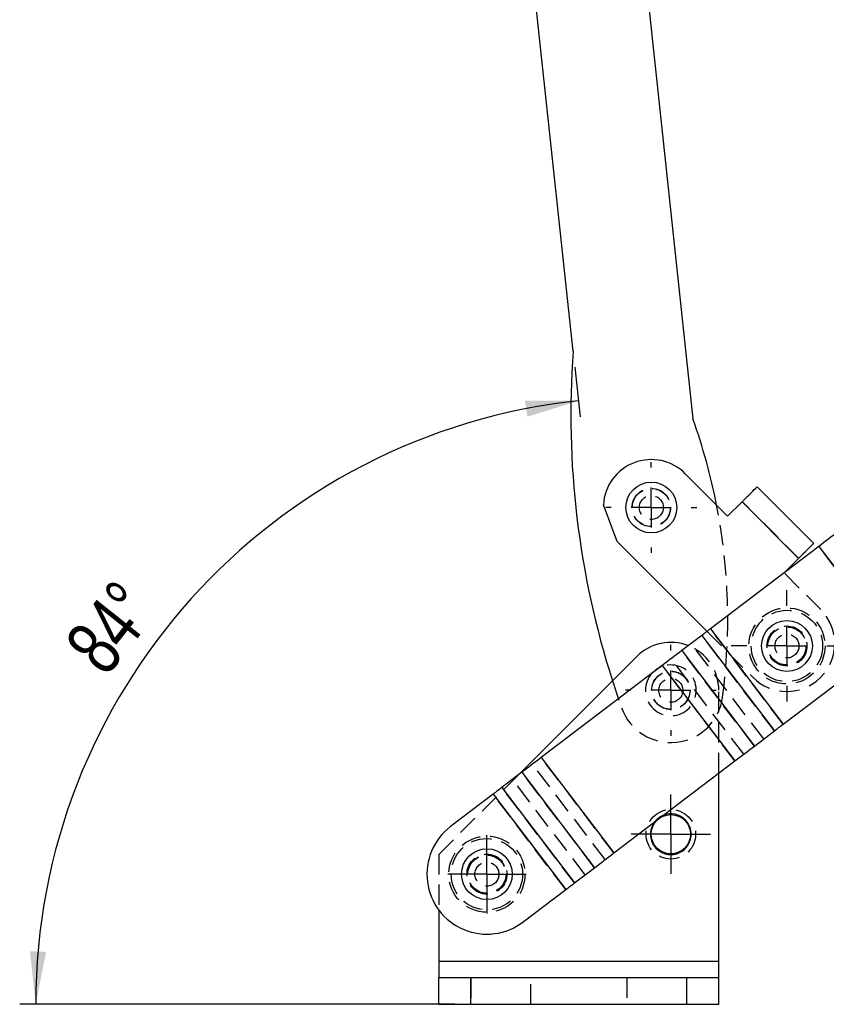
# Model space of a CAD drawing. Extents: x 40 to 363, y 13 to 289.
# Tile 12 of 20: x 45 to 95, y 195 to 256. Entities that reach past the tile are written whole.
import ezdxf

# ---------------------------------------------------------------- set-up
doc = ezdxf.new("R2010")
doc.units = 0
doc.linetypes.add('HIDDEN', pattern=[1.905, 1.27, -0.635])
doc.layers.get('0').update_dxf_attribs({"linetype": 'CONTINUOUS'})
doc.styles.add('SLDTEXTSTYLE0', font='TXT', dxfattribs={"width": 0.75})
doc.dimstyles.new('SLDDIMSTYLE4', dxfattribs={"dimtxt": 3.5, "dimasz": 3.302, "dimexe": 0, "dimexo": 0.0625, "dimgap": 0.875, "dimtad": 1, "dimdec": 4, "dimlfac": 2, "dimzin": 12, "dimtxsty": 'SLDTEXTSTYLE0', "dimsah": 1, "dimcen": 0.09, "dimazin": 3, "dimtfac": 1, "dimtdec": 0, "dimtofl": 0, "dimtmove": 0, "dimatfit": 3, "dimtolj": 1, "dimtzin": 12})

# ---------------------------------------------------------------- blocks, each defined once
blk = doc.blocks.new('_D_9')
at = {"color": 179, "linetype": 'CONTINUOUS'}
for p, q in [((79.209, 234.686), (79.539, 231.589)), ((71.713, 194.837), (44.503, 194.837))]:
    blk.add_line(p, q, dxfattribs=at)
blk.add_arc((83.464, 194.837), 37.961, 96.09523, 180, dxfattribs=at)
for points in [[(79.433, 232.584), (76.092, 232.593), (76.244, 231.589)], [(45.503, 194.837), (46.153, 198.114), (45.138, 198.158)]]:
    blk.add_solid(points, dxfattribs=at)
at = {"color": 179, "linetype": 'CONTINUOUS', "insert": (47.159, 217.427, 0.05), "char_height": 3.5, "attachment_point": 1, "rotation": 51.47247, "style": 'SLDTEXTSTYLE0'}
blk.add_mtext('84°', dxfattribs=at)
blk = doc.blocks.new('SW_CENTERMARKSYMBOL_9')
at = {"color": 0, "linetype": 'CONTINUOUS'}
for p, q in [((0, 2.5), (0, 2.8375)), ((0, 0), (0, 1.25)), ((-2.5, 0), (-2.8375, 0)), ((0, 0), (-1.25, 0)), ((0, 0), (0, -1.25)), ((0, 0), (1.25, 0)), ((2.5, 0), (2.8375, 0)), ((0, -2.5), (0, -2.8375))]:
    blk.add_line(p, q, dxfattribs=at)
blk = doc.blocks.new('SW_CENTERMARKSYMBOL_10')
at = {"color": 0, "linetype": 'CONTINUOUS'}
for p, q in [((0, 2.5), (0, 3.48125)), ((0, 0), (0, 1.25)), ((-2.5, 0), (-3.48125, 0)), ((0, 0), (-1.25, 0)), ((0, 0), (0, -1.25)), ((0, 0), (1.25, 0)), ((2.5, 0), (3.48125, 0)), ((0, -2.5), (0, -3.48125))]:
    blk.add_line(p, q, dxfattribs=at)
blk = doc.blocks.new('SW_CENTERMARKSYMBOL_11')
at = {"color": 0, "linetype": 'CONTINUOUS'}
for p, q in [((0, 2.5), (0, 2.8375)), ((0, 0), (0, 1.25)), ((-2.5, 0), (-2.8375, 0)), ((0, 0), (-1.25, 0)), ((0, 0), (0, -1.25)), ((0, 0), (1.25, 0)), ((2.5, 0), (2.8375, 0)), ((0, -2.5), (0, -2.8375))]:
    blk.add_line(p, q, dxfattribs=at)
blk = doc.blocks.new('SW_CENTERMARKSYMBOL_12')
at = {"color": 0, "linetype": 'CONTINUOUS'}
for p, q in [((0, 1.25), (0, 2.45)), ((0, 0), (0, 1.25)), ((-1.25, 0), (-2.45, 0)), ((0, 0), (-1.25, 0)), ((0, 0), (0, -1.25)), ((0, 0), (1.25, 0)), ((1.25, 0), (2.45, 0)), ((0, -1.25), (0, -2.45))]:
    blk.add_line(p, q, dxfattribs=at)
blk = doc.blocks.new('SW_CENTERMARKSYMBOL_13')
at = {"color": 0, "linetype": 'CONTINUOUS'}
for p, q in [((0, 1.25), (0, 2.475)), ((0, 0), (0, 1.25)), ((-1.25, 0), (-2.475, 0)), ((0, 0), (-1.25, 0)), ((0, 0), (0, -1.25)), ((0, 0), (1.25, 0)), ((1.25, 0), (2.475, 0)), ((0, -1.25), (0, -2.475))]:
    blk.add_line(p, q, dxfattribs=at)

msp = doc.modelspace()

# ---------------------------------------------------------------- linework, layer by layer
at = {"color": 7, "linetype": 'CONTINUOUS'}
for p, q in [((81.449211, 279.628232), (86.593691, 231.452126)), ((79.102357, 235.680595), (74.488784, 278.884962)), ((88.76416, 225.369789), (86.118404, 228.027322)), ((90.615574, 227.212999), (94.143249, 223.669624)), ((81.866353, 223.79411), (80.997, 226.077173)), ((88.76416, 225.369789), (89.673036, 226.274636)), ((89.673036, 226.274636), (93.200711, 222.731263)), ((81.866353, 223.79411), (87.474676, 218.160827)), ((94.464876, 223.480566), (87.690617, 218.325164)), ((94.464876, 223.480566), (99.006889, 217.512306)), ((92.293569, 221.828139), (93.200711, 222.731263)), ((87.690617, 218.325164), (92.23263, 212.356905)), ((87.143527, 217.908813), (85.893175, 216.95726)), ((87.143527, 217.908813), (91.68554, 211.940553)), ((92.23263, 212.356905), (99.006889, 217.512306)), ((85.893175, 216.95726), (90.435189, 210.989001)), ((83.092773, 216.597678), (75.660848, 209.170172)), ((84.67963, 216.033718), (77.109604, 210.272715)), ((84.67963, 216.033718), (89.221643, 210.065458)), ((90.435189, 210.989001), (91.68554, 211.940553)), ((77.109604, 210.272715), (81.651616, 204.304456)), ((81.651616, 204.304456), (89.221643, 210.065458)), ((75.896057, 209.349173), (74.645706, 208.397621)), ((75.896057, 209.349173), (80.43807, 203.380914)), ((88.213463, 197.512147), (88.213463, 209.298206)), ((74.645706, 208.397621), (79.187719, 202.429361)), ((74.098615, 207.981269), (71.442456, 205.959858)), ((74.098615, 207.981269), (78.640628, 202.01301)), ((79.187719, 202.429361), (80.43807, 203.380914)), ((75.984469, 199.991598), (78.640628, 202.01301)), ((70.713463, 200.725728), (70.713463, 197.512147)), ((88.213463, 197.512147), (70.713463, 197.512147)), ((70.713463, 197.512147), (70.713463, 196.512147)), ((88.213463, 196.512147), (88.213463, 197.512147)), ((70.713463, 194.837147), (70.713463, 196.512147)), ((70.713463, 196.512147), (72.713463, 196.512147)), ((72.713463, 194.837147), (72.713463, 196.512147)), ((72.713463, 196.512147), (86.213463, 196.512147)), ((86.213463, 196.512147), (88.213463, 196.512147)), ((86.213463, 194.837147), (86.213463, 196.512147)), ((88.213463, 194.837147), (88.213463, 196.512147)), ((70.713463, 194.837147), (72.713463, 194.837147)), ((72.713463, 194.837147), (86.213463, 194.837147)), ((86.213463, 194.837147), (88.213463, 194.837147))]:
    msp.add_line(p, q, dxfattribs=at)
at = {"color": 7, "linetype": 'HIDDEN'}
for p, q in [((89.673036, 226.274636), (93.200711, 222.731263)), ((89.67658, 226.278164), (93.204255, 222.734789)), ((99.006889, 217.512306), (94.464876, 223.480566)), ((92.291835, 221.826414), (92.293569, 221.828139)), ((94.584824, 219.52322), (92.291835, 221.826414)), ((87.474676, 218.160827), (90.332773, 215.29001)), ((92.23263, 212.356905), (87.690617, 218.325164)), ((91.019084, 211.433362), (86.477071, 217.401622)), ((91.68554, 211.940553), (87.143527, 217.908813)), ((90.435189, 210.989001), (85.893175, 216.95726)), ((89.768733, 210.48181), (85.22672, 216.450069)), ((84.605372, 215.942147), (84.48754, 215.887532)), ((89.221643, 210.065458), (84.67963, 216.033718)), ((81.563985, 215.069799), (82.13776, 213.376809)), ((88.213463, 209.298206), (88.213463, 214.475727)), ((81.651616, 204.304456), (77.109604, 210.272715)), ((81.104526, 203.888106), (76.562513, 209.856364)), ((75.660848, 209.170172), (70.713463, 204.225728)), ((79.854175, 202.936553), (75.312162, 208.904811)), ((80.43807, 203.380914), (75.896057, 209.349173)), ((79.187719, 202.429361), (74.645706, 208.397621)), ((78.640628, 202.01301), (74.098615, 207.981269)), ((70.713463, 204.225728), (70.713463, 200.725728)), ((88.213463, 197.512147), (70.713463, 197.512147)), ((72.713463, 196.512147), (72.713463, 194.837147)), ((76.463463, 194.837147), (76.463463, 196.512147)), ((82.463463, 196.512147), (82.463463, 194.837147)), ((86.213463, 194.837147), (86.213463, 196.512147))]:
    msp.add_line(p, q, dxfattribs=at)
at = {"color": 7, "linetype": 'CONTINUOUS', "flags": 128}
for points in [[(89.947648, 226.548031), (90.087276, 226.68704), (90.216402, 226.815596), (90.331753, 226.930436), (90.430404, 227.02865), (90.509852, 227.107745), (90.568085, 227.165722), (90.603626, 227.201104), (90.615574, 227.212999)], [(89.947648, 226.548031), (89.914147, 226.514679), (89.880318, 226.481002), (89.846205, 226.447039), (89.811856, 226.41284), (89.777317, 226.378456), (89.742636, 226.34393), (89.70786, 226.309307), (89.673036, 226.274636)], [(95.678422, 224.404108), (95.538351, 224.297511), (95.393683, 224.187414), (95.245039, 224.074291), (95.093054, 223.958627), (94.938378, 223.840913), (94.781675, 223.721657), (94.623615, 223.601369), (94.464876, 223.480566)], [(93.475323, 223.004656), (93.614951, 223.143667), (93.744077, 223.272221), (93.859428, 223.387059), (93.958078, 223.485273), (94.037527, 223.56437), (94.095759, 223.622345), (94.131301, 223.657728), (94.143249, 223.669624)], [(93.200711, 222.731263), (93.235535, 222.765932), (93.270311, 222.800553), (93.304992, 222.835081), (93.33953, 222.869467), (93.37388, 222.903664), (93.407993, 222.937625), (93.441822, 222.971306), (93.475323, 223.004656)], [(87.690617, 218.325164), (87.619055, 218.270703), (87.547798, 218.216475), (87.477154, 218.162712), (87.407423, 218.109645), (87.338904, 218.0575), (87.271893, 218.006503), (87.206674, 217.956869), (87.143527, 217.908813)], [(85.893175, 216.95726), (85.753105, 216.850663), (85.608438, 216.740568), (85.459793, 216.627443), (85.307807, 216.511779), (85.153132, 216.394067), (84.996429, 216.274811), (84.838369, 216.154523), (84.67963, 216.033718)], [(84.48754, 215.887532), (84.272106, 215.754008), (84.046167, 215.551636)], [(91.68554, 211.940553), (91.748687, 211.98861), (91.813906, 212.038243), (91.880918, 212.089241), (91.949435, 212.141386), (92.019166, 212.194452), (92.089811, 212.248216), (92.161067, 212.302443), (92.23263, 212.356905)], [(89.221643, 210.065458), (89.380382, 210.186264), (89.538441, 210.306552), (89.695145, 210.425807), (89.84982, 210.543519), (90.001806, 210.659186), (90.150451, 210.772308), (90.295118, 210.882403), (90.435189, 210.989001)], [(77.109604, 210.272715), (76.950864, 210.151911), (76.792804, 210.031623), (76.636101, 209.912367), (76.481426, 209.794655), (76.32944, 209.678989), (76.180796, 209.565867), (76.036128, 209.455771), (75.896057, 209.349173)], [(74.645706, 208.397621), (74.582559, 208.349564), (74.51734, 208.29993), (74.450328, 208.248932), (74.381811, 208.196788), (74.31208, 208.143722), (74.241435, 208.089959), (74.170179, 208.035731), (74.098615, 207.981269)], [(80.43807, 203.380914), (80.578141, 203.487511), (80.722808, 203.597607), (80.871453, 203.71073), (81.023439, 203.826395), (81.178114, 203.944108), (81.334817, 204.063364), (81.492877, 204.183651), (81.651616, 204.304456)], [(78.640628, 202.01301), (78.712191, 202.067471), (78.783448, 202.1217), (78.854093, 202.175462), (78.923823, 202.22853), (78.992341, 202.280673), (79.059353, 202.331672), (79.124572, 202.381305), (79.187719, 202.429361)]]:
    msp.add_lwpolyline(points, dxfattribs=at)
at = {"color": 7, "linetype": 'CONTINUOUS'}
for centre, radius in [((83.992379, 225.910716), 1.5875), ((92.472066, 217.251551), 1.5875), ((85.213463, 205.475728), 1.225), ((73.713463, 202.975728), 1.5875)]:
    msp.add_circle(centre, radius, dxfattribs=at)
at = {"color": 7, "linetype": 'HIDDEN'}
for centre, radius in [((83.992379, 225.910716), 1.2), ((83.992379, 225.910716), 1.190625), ((83.992379, 225.910716), 0.75), ((92.472066, 217.251551), 2.38125), ((92.472066, 217.251551), 2.23125), ((92.472066, 217.251551), 1.25), ((92.472066, 217.251551), 1.2), ((92.472066, 217.251551), 1.190625), ((92.472066, 217.251551), 0.75), ((85.213463, 214.475728), 1.2), ((85.213463, 214.475728), 1.190625), ((85.213463, 214.475728), 0.75), ((85.213463, 205.475728), 1.55), ((73.713463, 202.975728), 2.38125), ((73.713463, 202.975728), 2.23125), ((73.713463, 202.975728), 1.25), ((73.713463, 202.975728), 1.2), ((73.713463, 202.975728), 1.190625), ((73.713463, 202.975728), 0.75)]:
    msp.add_circle(centre, radius, dxfattribs=at)
at = {"color": 7, "linetype": 'CONTINUOUS'}
for centre, radius, start, end in [((133.487691, 231.723648), 54.529093, 175.83862977, 197.78296298), ((51.46574, 218.901247), 37.302782, 11.06784324, 19.66132284), ((83.992379, 225.910716), 3, 44.87277735, 176.81925295), ((85.213463, 214.475728), 3, 68.67349516, 134.98296377), ((85.213463, 205.475728), 1.275, 270, 111.17321957), ((73.713463, 202.975728), 3.75, 127.27215352, 307.27215352), ((85.213463, 205.475728), 1.275, 143.37108747, 270)]:
    msp.add_arc(centre, radius, start, end, dxfattribs=at)
at = {"color": 7, "linetype": 'HIDDEN'}
for centre, radius, start, end in [((51.46574, 218.901247), 37.302782, 352.52912742, 11.06784324), ((92.458798, 217.406614), 3, 224.87277735, 44.87277735), ((85.213463, 214.475728), 3, 0, 68.67349516), ((85.213463, 214.475728), 1.5875, 137.33296306, 112.52267359), ((85.213463, 214.475728), 3.266125, 199.66132284, 352.52912742), ((85.213463, 205.475728), 1.275, 111.17321957, 143.37108747)]:
    msp.add_arc(centre, radius, start, end, dxfattribs=at)

# ---------------------------------------------------------------- block references
at = {"color": 218, "linetype": 'CONTINUOUS'}
for name, p in [('SW_CENTERMARKSYMBOL_9', (83.992379, 225.910716)), ('SW_CENTERMARKSYMBOL_10', (92.472066, 217.251551)), ('SW_CENTERMARKSYMBOL_11', (85.213463, 214.475728)), ('SW_CENTERMARKSYMBOL_13', (85.213463, 205.475728)), ('SW_CENTERMARKSYMBOL_12', (73.713463, 202.975728))]:
    msp.add_blockref(name, p, dxfattribs=at)

# ---------------------------------------------------------------- dimensions: what is measured, and where the dimension line sits
at = {"color": 179, "linetype": 'CONTINUOUS'}
dim = msp.add_angular_dim_2l(base=(55.232121, 220.214634), line1=((72.713463, 194.837147), (86.213463, 194.837147)), line2=((74.488784, 278.884962), (79.102357, 235.680594)), dimstyle='SLDDIMSTYLE4', dxfattribs=at)
dim.commit()
dim.dimension.update_dxf_attribs({"geometry": '_D_9', "text_midpoint": (53.766507, 218.482765), "dimtype": 162})

doc.saveas('drawing.dxf')
